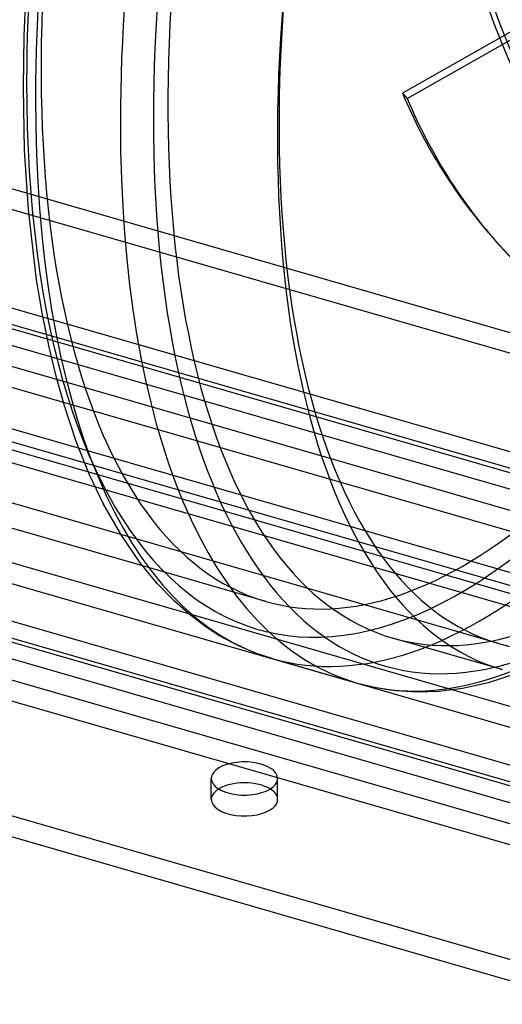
# Model space of a CAD drawing. Header units: millimetres. Extents: x -156 to 156, y -127 to 111.
# Tile 8 of 12: x 1 to 41, y -127 to -45. Entities that reach past the tile are written whole.
import ezdxf

# ---------------------------------------------------------------- set-up
doc = ezdxf.new("R2010")
doc.units = ezdxf.units.MM
doc.layers.add('HIDDEN', color=7, linetype='Continuous')
doc.layers.add('THICK', color=7, linetype='Continuous')

msp = doc.modelspace()

# ---------------------------------------------------------------- linework, layer by layer
at = {"layer": 'HIDDEN'}
for p, q in [((69.439, -30.225), (32.714, -51.072)), ((33.121, -51.529), (70.53, -30.294)), ((-46.471, -45.475), (91.471, -85.295)), ((93.454, -87.6), (-48.454, -46.634)), ((-68.203, -49.069), (92.367, -95.422)), ((-69.992, -50.285), (94.156, -97.67)), ((32.714, -51.072), (33.121, -51.529)), ((88.829, -95.791), (-63.329, -51.866)), ((90.631, -98.043), (-65.131, -53.078)), ((-67.649, -54.084), (87.149, -98.77)), ((-69.421, -55.304), (88.921, -101.013)), ((73.333, -99.962), (-67.786, -59.224)), ((40.675, -96.674), (-85.938, -60.124)), ((75.065, -102.194), (-69.518, -60.456)), ((74.89, -101.489), (-66.229, -60.752)), ((76.622, -103.721), (-67.961, -61.984)), ((40.783, -63.727), (40.376, -63.271)), ((72.337, -117.352), (-93.173, -69.574)), ((-76.622, -69.484), (67.961, -111.221)), ((67.649, -115.657), (-87.149, -70.971)), ((69.421, -117.901), (-88.921, -72.192)), ((-90.631, -75.162), (65.131, -120.127)), ((21.423, -93.198), (11.217, -90.252)), ((14.998, -94.2), (36.821, -100.5)), ((16.891, -109.593), (16.891, -107.861)), ((22.391, -109.593), (22.391, -107.861))]:
    msp.add_line(p, q, dxfattribs=at)
for centre, major_axis, ratio, start_param, end_param in [((44.609, -12.877), (23.852, 82.626), 0.433013, -0.982794, 2.158799), ((44.609, -12.877), (23.186, 80.32), 0.433013, 0.588003, 3.141593), ((63.306, -18.275), (-22.632, -78.399), 0.433013, -2.55359, 0.000002), ((95.131, -17.316), (-3.1, -68.57), 0.869848, -1.588221, -0.372188), ((95.624, -17.338), (3.1, 68.57), 0.869848, 1.553372, 2.749222), ((44.609, -12.877), (23.852, 82.626), 0.433013, 2.158799, 3.729595), ((91.639, -17.624), (-51.262, -45.647), 0.791154, -0.264666, 0.000001), ((92.045, -18.081), (51.262, 45.647), 0.791154, 2.876926, 3.141591), ((91.639, -17.624), (-51.262, -45.647), 0.791154, 0.000001, 0.951367), ((92.045, -18.081), (51.262, 45.647), 0.791154, 3.141591, 4.072777), ((44.609, -12.877), (23.186, 80.32), 0.433013, -3.141592, -2.55359), ((55.105, -15.908), (-23.186, -80.32), 0.433013, 0, 0.588003), ((46.341, -13.377), (-24.407, -84.548), 0.433013, 0.000107, 0.588003), ((55.105, -15.908), (-23.852, -82.626), 0.433013, 0.236803, 0.588003), ((53.373, -15.408), (-24.407, -84.548), 0.433013, 0.000107, 0.588003), ((63.306, -18.275), (-22.632, -78.399), 0.433013, 0.000002, 0.348331), ((19.641, -109.593), (2.75, 0), 0.5, 2.617994, 3.141499), ((19.641, -109.593), (2.75, 0), 0.5, 2.46025, 2.617994), ((19.641, -109.593), (2.75, 0), 0.5, -0.000094, 0.681342), ((19.641, -109.593), (2.75, 0), 0.5, 3.141499, 5.759587), ((19.641, -109.593), (2.75, 0), 0.5, -0.523599, -0.000094)]:
    msp.add_ellipse(centre, major_axis=major_axis, ratio=ratio, start_param=start_param, end_param=end_param, dxfattribs=at)
at = {"layer": 'THICK'}
for p, q in [((1.408, -46.367), (1.611, -41.982)), ((1.341, -50.617), (1.408, -46.367)), ((1.448, -55.808), (1.341, -50.617)), ((1.76, -60.715), (1.448, -55.808)), ((2.441, -66.55), (1.76, -60.715)), ((2.918, -69.418), (2.441, -66.55)), ((3.466, -72.121), (2.918, -69.418)), ((4.076, -74.647), (3.466, -72.121)), ((4.74, -76.997), (4.076, -74.647)), ((5.721, -79.931), (4.74, -76.997)), ((6.828, -82.694), (5.721, -79.931)), ((11.217, -90.252), (-15.152, -82.64)), ((7.982, -85.12), (6.828, -82.694)), ((-17.626, -84.782), (14.998, -94.2)), ((9.487, -87.766), (7.982, -85.12)), ((11.012, -89.984), (9.487, -87.766)), ((51.404, -109.577), (-21.842, -88.433)), ((12.427, -91.71), (11.012, -89.984)), ((-26.046, -92.074), (51.404, -114.432)), ((13.843, -93.174), (12.427, -91.71)), ((15.198, -94.364), (13.843, -93.174)), ((16.553, -95.373), (15.198, -94.364)), ((17.581, -96.029), (16.553, -95.373)), ((18.615, -96.603), (17.581, -96.029)), ((40.986, -98.845), (31.919, -96.228)), ((19.223, -96.903), (18.615, -96.603)), ((20.568, -97.471), (19.223, -96.903)), ((21.938, -97.926), (20.568, -97.471)), ((21.934, -97.925), (28.966, -99.955)), ((39.843, -99.896), (42.204, -99.145)), ((28.97, -99.956), (30.545, -100.335)), ((30.545, -100.335), (32.179, -100.577)), ((37.686, -100.369), (39.843, -99.896)), ((46.471, -124.266), (-35.796, -100.518)), ((32.179, -100.577), (33.9, -100.675)), ((33.9, -100.675), (35.723, -100.614)), ((35.723, -100.614), (37.686, -100.369)), ((36.821, -100.5), (51.404, -104.71)), ((-37.296, -101.817), (48.454, -126.571))]:
    msp.add_line(p, q, dxfattribs=at)
for centre, major_axis, ratio, start_param, end_param in [((46.341, -13.377), (-24.407, -84.548), 0.433013, -3.141486, -0.982794), ((55.105, -15.908), (-23.852, -82.626), 0.433013, 2.90479, 5.300392), ((53.373, -15.408), (-24.407, -84.548), 0.433013, -3.141486, -0.982794), ((55.105, -15.908), (-23.186, -80.32), 0.433013, -2.55359, 0), ((64.172, -18.525), (-23.186, -80.32), 0.433013, -2.55359, 0), ((46.341, -13.377), (-24.407, -84.548), 0.433013, -0.982794, 0.000107), ((53.373, -15.408), (-24.407, -84.548), 0.433013, -0.982794, 0), ((55.105, -15.908), (-23.852, -82.626), 0.433013, -0.982794, 0.236803), ((53.373, -15.408), (-24.407, -84.548), 0.433013, 0, 0.000107), ((19.641, -107.861), (-2.75, 0), 0.5, 3.141499, 5.759587), ((19.641, -107.861), (-2.75, 0), 0.5, -0.523599, -0.000094), ((19.641, -107.861), (-2.75, 0), 0.5, -0.000094, 2.617994), ((19.641, -109.593), (2.75, 0), 0.5, 0.681342, 2.46025), ((19.641, -107.861), (-2.75, 0), 0.5, 2.617994, 3.141499)]:
    msp.add_ellipse(centre, major_axis=major_axis, ratio=ratio, start_param=start_param, end_param=end_param, dxfattribs=at)

doc.saveas('drawing.dxf')
